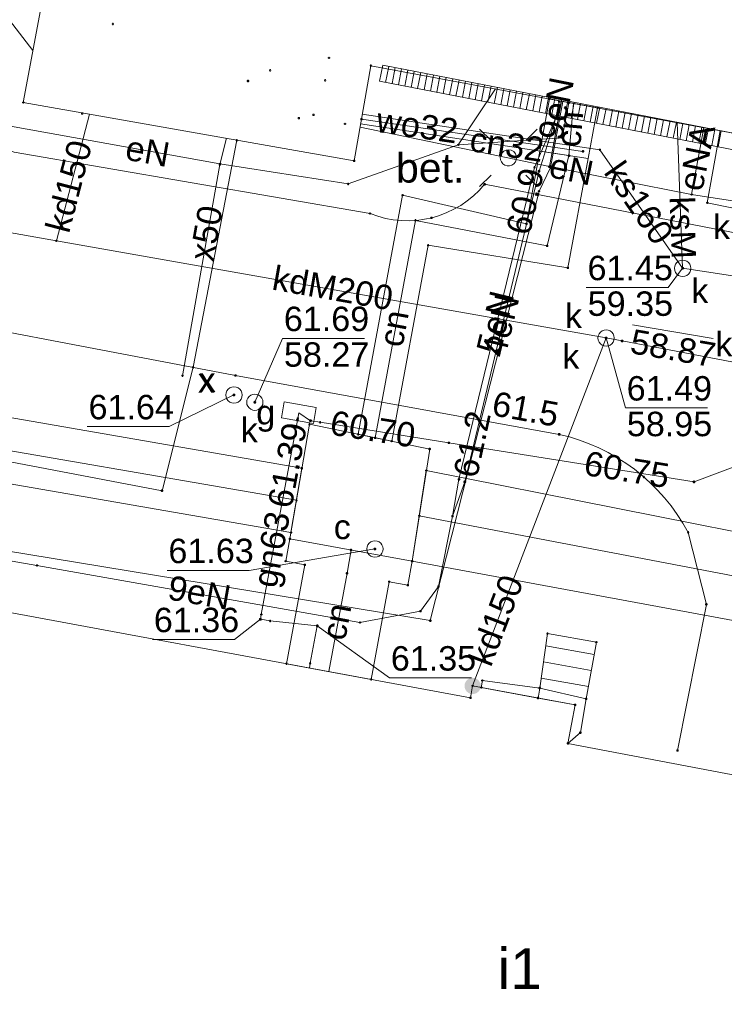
# Paper-space layout 'A-01 PLAN SYTUACYJNY' of a CAD drawing. Header units: millimetres. Extents: x 0 to 900, y 0 to 750.
# Tile 55 of 105: x 502 to 545, y 441 to 502. Entities that reach past the tile are written whole.
import ezdxf
from ezdxf.xclip import XClip

# ---------------------------------------------------------------- set-up
doc = ezdxf.new("R2010")
doc.units = ezdxf.units.MM
doc.header["$MEASUREMENT"] = 0
doc.header["$XCLIPFRAME"] = 0
doc.layers.add('A_mapa_Nr_pióra__2', color=8, linetype='Continuous', lineweight=13)
doc.layers.add('A_podrys', color=7, linetype='Continuous')
doc.styles.add('STYL_AUTOMATYCZNY_1', font='arial.ttf')

# ---------------------------------------------------------------- blocks, each defined once
blk = doc.blocks.new('Rysunek_3_3', base_point=(-1239.757, 488.381))
at = {"layer": 'A_mapa_Nr_pióra__2', "linetype": 'Continuous', "lineweight": 13}
for points in [[(533.467, 492.335), (533.47, 492.312), (533.479, 492.29), (533.494, 492.272), (533.512, 492.258), (533.534, 492.249), (533.557, 492.245), (533.58, 492.249), (533.602, 492.258), (533.621, 492.272), (533.635, 492.29), (533.644, 492.312), (533.647, 492.335), (533.644, 492.359), (533.635, 492.38), (533.621, 492.399), (533.602, 492.413), (533.58, 492.422), (533.557, 492.425), (533.534, 492.422), (533.512, 492.413), (533.494, 492.399), (533.479, 492.38), (533.47, 492.359)], [(542.287, 486.375), (542.29, 486.352), (542.299, 486.33), (542.314, 486.312), (542.332, 486.298), (542.354, 486.289), (542.377, 486.285), (542.4, 486.289), (542.422, 486.298), (542.441, 486.312), (542.455, 486.33), (542.464, 486.352), (542.467, 486.375), (542.464, 486.399), (542.455, 486.42), (542.441, 486.439), (542.422, 486.453), (542.4, 486.462), (542.377, 486.465), (542.354, 486.462), (542.332, 486.453), (542.314, 486.439), (542.299, 486.42), (542.29, 486.399)], [(537.587, 482.095), (537.59, 482.072), (537.599, 482.05), (537.614, 482.032), (537.632, 482.018), (537.654, 482.009), (537.677, 482.005), (537.7, 482.009), (537.722, 482.018), (537.741, 482.032), (537.755, 482.05), (537.764, 482.072), (537.767, 482.095), (537.764, 482.119), (537.755, 482.14), (537.741, 482.159), (537.722, 482.173), (537.7, 482.182), (537.677, 482.185), (537.654, 482.182), (537.632, 482.173), (537.614, 482.159), (537.599, 482.14), (537.59, 482.119)], [(538.57, 481.91), (538.573, 481.887), (538.582, 481.865), (538.597, 481.847), (538.615, 481.832), (538.637, 481.823), (538.66, 481.82), (538.683, 481.823), (538.705, 481.832), (538.724, 481.847), (538.738, 481.865), (538.747, 481.887), (538.75, 481.91), (538.747, 481.934), (538.738, 481.955), (538.724, 481.974), (538.705, 481.988), (538.683, 481.997), (538.66, 482), (538.637, 481.997), (538.615, 481.988), (538.597, 481.974), (538.582, 481.955), (538.573, 481.934)], [(514.727, 478.595), (514.73, 478.572), (514.739, 478.55), (514.754, 478.532), (514.772, 478.518), (514.794, 478.509), (514.817, 478.505), (514.84, 478.509), (514.862, 478.518), (514.881, 478.532), (514.895, 478.55), (514.904, 478.572), (514.907, 478.595), (514.904, 478.619), (514.895, 478.64), (514.881, 478.659), (514.862, 478.673), (514.84, 478.682), (514.817, 478.685), (514.794, 478.682), (514.772, 478.673), (514.754, 478.659), (514.739, 478.64), (514.73, 478.619)], [(516.009, 478.149), (516.012, 478.126), (516.021, 478.104), (516.036, 478.085), (516.054, 478.071), (516.076, 478.062), (516.099, 478.059), (516.123, 478.062), (516.144, 478.071), (516.163, 478.085), (516.177, 478.104), (516.186, 478.126), (516.189, 478.149), (516.186, 478.172), (516.177, 478.194), (516.163, 478.212), (516.144, 478.227), (516.123, 478.236), (516.099, 478.239), (516.076, 478.236), (516.054, 478.227), (516.036, 478.212), (516.021, 478.194), (516.012, 478.172)], [(518.627, 477.055), (518.63, 477.032), (518.639, 477.01), (518.654, 476.992), (518.672, 476.978), (518.694, 476.969), (518.717, 476.965), (518.74, 476.969), (518.762, 476.978), (518.781, 476.992), (518.795, 477.01), (518.804, 477.032), (518.807, 477.055), (518.804, 477.079), (518.795, 477.1), (518.781, 477.119), (518.762, 477.133), (518.74, 477.142), (518.717, 477.145), (518.694, 477.142), (518.672, 477.133), (518.654, 477.119), (518.639, 477.1), (518.63, 477.079)], [(519.427, 477.015), (519.43, 476.992), (519.439, 476.97), (519.454, 476.952), (519.472, 476.938), (519.494, 476.929), (519.517, 476.925), (519.54, 476.929), (519.562, 476.938), (519.581, 476.952), (519.595, 476.97), (519.604, 476.992), (519.607, 477.015), (519.604, 477.039), (519.595, 477.06), (519.581, 477.079), (519.562, 477.093), (519.54, 477.102), (519.517, 477.105), (519.494, 477.102), (519.472, 477.093), (519.454, 477.079), (519.439, 477.06), (519.43, 477.039)], [(534.707, 476.175), (534.71, 476.152), (534.719, 476.13), (534.734, 476.112), (534.752, 476.098), (534.774, 476.089), (534.797, 476.085), (534.82, 476.089), (534.842, 476.098), (534.861, 476.112), (534.875, 476.13), (534.884, 476.152), (534.887, 476.175), (534.884, 476.199), (534.875, 476.22), (534.861, 476.239), (534.842, 476.253), (534.82, 476.262), (534.797, 476.265), (534.774, 476.262), (534.752, 476.253), (534.734, 476.239), (534.719, 476.22), (534.71, 476.199)], [(528.907, 473.255), (528.91, 473.232), (528.919, 473.21), (528.934, 473.192), (528.952, 473.178), (528.974, 473.169), (528.997, 473.165), (529.02, 473.169), (529.042, 473.178), (529.061, 473.192), (529.075, 473.21), (529.084, 473.232), (529.087, 473.255), (529.084, 473.279), (529.075, 473.3), (529.061, 473.319), (529.042, 473.333), (529.02, 473.342), (528.997, 473.345), (528.974, 473.342), (528.952, 473.333), (528.934, 473.319), (528.919, 473.3), (528.91, 473.279)], [(542.987, 473.255), (542.99, 473.232), (542.999, 473.21), (543.014, 473.192), (543.032, 473.178), (543.054, 473.169), (543.077, 473.165), (543.1, 473.169), (543.122, 473.178), (543.141, 473.192), (543.155, 473.21), (543.164, 473.232), (543.167, 473.255), (543.164, 473.279), (543.155, 473.3), (543.141, 473.319), (543.122, 473.333), (543.1, 473.342), (543.077, 473.345), (543.054, 473.342), (543.032, 473.333), (543.014, 473.319), (542.999, 473.3), (542.99, 473.279)], [(523.387, 469.135), (523.39, 469.112), (523.399, 469.09), (523.414, 469.072), (523.432, 469.058), (523.454, 469.049), (523.477, 469.045), (523.5, 469.049), (523.522, 469.058), (523.541, 469.072), (523.555, 469.09), (523.564, 469.112), (523.567, 469.135), (523.564, 469.159), (523.555, 469.18), (523.541, 469.199), (523.522, 469.213), (523.5, 469.222), (523.477, 469.225), (523.454, 469.222), (523.432, 469.213), (523.414, 469.199), (523.399, 469.18), (523.39, 469.159)], [(516.347, 464.815), (516.35, 464.792), (516.359, 464.77), (516.374, 464.752), (516.392, 464.738), (516.414, 464.729), (516.437, 464.725), (516.46, 464.729), (516.482, 464.738), (516.501, 464.752), (516.515, 464.77), (516.524, 464.792), (516.527, 464.815), (516.524, 464.839), (516.515, 464.86), (516.501, 464.879), (516.482, 464.893), (516.46, 464.902), (516.437, 464.905), (516.414, 464.902), (516.392, 464.893), (516.374, 464.879), (516.359, 464.86), (516.35, 464.839)], [(519.847, 464.415), (519.85, 464.392), (519.859, 464.37), (519.874, 464.352), (519.892, 464.338), (519.914, 464.329), (519.937, 464.325), (519.96, 464.329), (519.982, 464.338), (520.001, 464.352), (520.015, 464.37), (520.024, 464.392), (520.027, 464.415), (520.024, 464.439), (520.015, 464.46), (520.001, 464.479), (519.982, 464.493), (519.96, 464.502), (519.937, 464.505), (519.914, 464.502), (519.892, 464.493), (519.874, 464.479), (519.859, 464.46), (519.85, 464.439)], [(528.979, 460.725), (528.996, 460.595), (529.046, 460.475), (529.125, 460.371), (529.229, 460.292), (529.349, 460.242), (529.479, 460.225), (529.608, 460.242), (529.729, 460.292), (529.832, 460.371), (529.912, 460.475), (529.962, 460.595), (529.979, 460.725), (529.962, 460.854), (529.912, 460.975), (529.832, 461.078), (529.729, 461.158), (529.608, 461.208), (529.479, 461.225), (529.349, 461.208), (529.229, 461.158), (529.125, 461.078), (529.046, 460.975), (528.996, 460.854)]]:
    blk.add_hatch(color=8, dxfattribs=at).paths.add_polyline_path(points)
at = {"layer": 'A_mapa_Nr_pióra__2', "color": 8, "linetype": 'Continuous', "lineweight": 13, "ltscale": 0.2, "flags": 128}
for points in [[(530.097, 514.015), (532.257, 530.055), (533.057, 536.015, 0.212893), (532.037, 542.515, 0.135669), (516.537, 546.495, 0.097614), (510.897, 545.855, 0.093983), (506.817, 543.815, 0.235117), (502.917, 537.195), (500.637, 521.415), (496.717, 500.555, 0.152127), (496.777, 497.535, 0.248916), (501.317, 493.515), (523.177, 489.735, 0.327079), (530.217, 491.535), (578.497, 482.175, 0.167419), (581.057, 482.535, 0.258814), (583.217, 485.755), (585.037, 495.875), (662.737, 482.615), (660.737, 472.275)], [(490.177, 484.495), (514.917, 479.795), (534.797, 476.175, -0.218027), (542.717, 470.155), (543.837, 465.735), (542.057, 456.755)]]:
    blk.add_lwpolyline(points, format="xyb", dxfattribs=at)
for points in [[(486.837, 522.695), (486.278, 519.747), (500.426, 517.065), (500.397, 502.419), (502.471, 499.759)], [(500.977, 500.415), (500.037, 495.295), (513.957, 492.795), (521.837, 491.555), (528.597, 493.955), (530.889, 497.394)], [(523.762, 497.865), (523.952, 498.846)], [(572.212, 489.486), (523.952, 498.846)], [(524.135, 497.792), (524.325, 498.774)], [(524.135, 497.792), (524.325, 498.774)], [(524.527, 497.716), (524.718, 498.698)], [(524.527, 497.716), (524.718, 498.698)], [(524.92, 497.64), (525.11, 498.622)], [(524.92, 497.64), (525.11, 498.622)], [(525.313, 497.564), (525.503, 498.546)], [(525.313, 497.564), (525.503, 498.546)], [(525.705, 497.488), (525.896, 498.469)], [(525.705, 497.488), (525.896, 498.469)], [(526.098, 497.412), (526.289, 498.393)], [(526.098, 497.412), (526.289, 498.393)], [(526.491, 497.335), (526.681, 498.317)], [(526.491, 497.335), (526.681, 498.317)], [(572.022, 488.505), (523.762, 497.865)], [(526.883, 497.259), (527.074, 498.241)], [(526.883, 497.259), (527.074, 498.241)], [(527.276, 497.183), (527.467, 498.165)], [(527.276, 497.183), (527.467, 498.165)], [(527.669, 497.107), (527.859, 498.089)], [(527.669, 497.107), (527.859, 498.089)], [(528.062, 497.031), (528.252, 498.012)], [(528.062, 497.031), (528.252, 498.012)], [(528.454, 496.955), (528.645, 497.936)], [(528.454, 496.955), (528.645, 497.936)], [(528.847, 496.878), (529.037, 497.86)], [(528.847, 496.878), (529.037, 497.86)], [(529.24, 496.802), (529.43, 497.784)], [(529.24, 496.802), (529.43, 497.784)], [(529.632, 496.726), (529.823, 497.708)], [(529.632, 496.726), (529.823, 497.708)], [(530.025, 496.65), (530.215, 497.632)], [(530.025, 496.65), (530.215, 497.632)], [(530.418, 496.574), (530.608, 497.555)], [(530.418, 496.574), (530.608, 497.555)], [(530.81, 496.498), (531.001, 497.479)], [(530.81, 496.498), (531.001, 497.479)], [(531.203, 496.421), (531.393, 497.403)], [(531.203, 496.421), (531.393, 497.403)], [(531.596, 496.345), (531.786, 497.327)], [(531.596, 496.345), (531.786, 497.327)], [(531.988, 496.269), (532.179, 497.251)], [(531.988, 496.269), (532.179, 497.251)], [(532.381, 496.193), (532.571, 497.175)], [(532.381, 496.193), (532.571, 497.175)], [(532.774, 496.117), (532.964, 497.099)], [(532.774, 496.117), (532.964, 497.099)], [(535.013, 496.627), (534.257, 492.555), (533.557, 491.115), (526.877, 464.735), (491.357, 470.575), (490.777, 467.235), (488.837, 462.675), (467.257, 448.235), (458.337, 445.575), (449.437, 436.455), (434.517, 369.515), (352.337, 384.355), (343.957, 404.295), (337.957, 418.795), (335.057, 431.195), (336.257, 439.715), (341.909, 465.907)], [(528.597, 493.955), (534.977, 494.395), (535.397, 496.535)], [(533.166, 496.041), (533.357, 497.022)], [(533.166, 496.041), (533.357, 497.022)], [(533.559, 495.964), (533.749, 496.946)], [(533.559, 495.964), (533.749, 496.946)], [(533.952, 495.888), (534.142, 496.87)], [(533.952, 495.888), (534.142, 496.87)], [(534.931, 496.643), (534.191, 492.618)], [(534.344, 495.812), (534.535, 496.794)], [(534.344, 495.812), (534.535, 496.794)], [(534.597, 495.615), (534.797, 496.615)], [(534.737, 495.736), (534.928, 496.718)], [(534.737, 495.736), (534.928, 496.718)], [(535.13, 495.66), (535.32, 496.642)], [(535.13, 495.66), (535.32, 496.642)], [(535.682, 496.504), (535.397, 493.295)], [(535.523, 495.584), (535.713, 496.565)], [(535.523, 495.584), (535.713, 496.565)], [(535.915, 495.508), (536.106, 496.489)], [(535.915, 495.508), (536.106, 496.489)], [(536.308, 495.431), (536.498, 496.413)], [(536.308, 495.431), (536.498, 496.413)], [(536.701, 495.355), (536.891, 496.337)], [(536.701, 495.355), (536.891, 496.337)], [(537.093, 495.279), (537.284, 496.261)], [(537.093, 495.279), (537.284, 496.261)], [(537.486, 495.203), (537.676, 496.185)], [(537.486, 495.203), (537.676, 496.185)], [(537.879, 495.127), (538.069, 496.108)], [(537.879, 495.127), (538.069, 496.108)], [(538.271, 495.051), (538.462, 496.032)], [(538.271, 495.051), (538.462, 496.032)], [(538.664, 494.974), (538.854, 495.956)], [(538.664, 494.974), (538.854, 495.956)], [(539.057, 494.898), (539.247, 495.88)], [(539.057, 494.898), (539.247, 495.88)], [(503.906, 488.063), (505.934, 495.841)], [(522.657, 495.535), (536.257, 493.555)], [(522.7, 495.835), (537.297, 493.655), (542.377, 486.375)], [(528.237, 471.155), (528.637, 473.415), (533.277, 492.575), (534.597, 495.615)], [(534.597, 495.615), (533.557, 492.335), (528.997, 473.255), (528.237, 471.155)], [(539.449, 494.822), (539.64, 495.804)], [(539.449, 494.822), (539.64, 495.804)], [(539.842, 494.746), (540.032, 495.728)], [(539.842, 494.746), (540.032, 495.728)], [(540.235, 494.67), (540.425, 495.651)], [(540.235, 494.67), (540.425, 495.651)], [(540.627, 494.594), (540.818, 495.575)], [(540.627, 494.594), (540.818, 495.575)], [(541.02, 494.517), (541.21, 495.499)], [(541.02, 494.517), (541.21, 495.499)], [(541.413, 494.441), (541.603, 495.423)], [(541.413, 494.441), (541.603, 495.423)], [(541.805, 494.365), (541.996, 495.347)], [(541.805, 494.365), (541.996, 495.347)], [(542.046, 495.322), (542.377, 486.375)], [(542.198, 494.289), (542.389, 495.271)], [(542.198, 494.289), (542.389, 495.271)], [(522.562, 495.048), (534.191, 492.618)], [(522.598, 495.255), (535.397, 493.295)], [(522.598, 495.255), (535.397, 493.295)], [(529.909, 494.923), (530.617, 494.216)], [(533.445, 494.923), (532.738, 494.216)], [(542.591, 494.213), (542.781, 495.194)], [(542.591, 494.213), (542.781, 495.194)], [(543.69, 495.017), (542.93, 490.902)], [(542.983, 494.137), (543.174, 495.118)], [(542.983, 494.137), (543.174, 495.118)], [(543.376, 494.06), (543.567, 495.042)], [(543.376, 494.06), (543.567, 495.042)], [(543.769, 493.984), (543.959, 494.966)], [(543.769, 493.984), (543.959, 494.966)], [(544.691, 494.831), (543.895, 490.389), (549.04, 489.35)], [(544.162, 493.908), (544.352, 494.89)], [(544.162, 493.908), (544.352, 494.89)], [(544.554, 493.832), (544.745, 494.814)], [(544.554, 493.832), (544.745, 494.814)], [(480.357, 429.975), (484.857, 453.515), (489.137, 476.755), (510.397, 472.715), (512.317, 480.295), (514.997, 494.235)], [(514.357, 494.357), (513.948, 492.747), (511.657, 479.775)], [(514.357, 494.357), (513.948, 492.747), (511.657, 479.775)], [(514.997, 494.235), (512.317, 480.295)], [(535.397, 493.295), (534.057, 487.754), (525.964, 489.319), (523.488, 475.964)], [(528.637, 473.415), (533.277, 492.575)], [(533.557, 492.335), (528.997, 473.255)], [(534.191, 492.618), (542.93, 490.902), (575.464, 485.887), (578.234, 485.474), (580.779, 487.137)], [(529.909, 491.388), (530.617, 492.095)], [(533.445, 491.388), (532.738, 492.095)], [(487.955, 490.882), (503.906, 488.063)], [(503.906, 488.063), (537.677, 482.095)], [(542.377, 486.375), (541.498, 485.195), (536.458, 485.195)], [(542.377, 486.375), (593.53, 478.552)], [(429.272, 466.776), (451.838, 462.347), (455.988, 483.33), (489.655, 477.212), (495.146, 476.197), (518.655, 472.124)], [(539.293, 482.905), (544.261, 482.055)], [(516.099, 478.149), (517.802, 482.069), (522.842, 482.069)], [(529.479, 460.725), (537.677, 482.095)], [(537.677, 482.095), (538.657, 481.915), (545.937, 480.535), (546.917, 480.355)], [(537.677, 482.095), (538.864, 477.804), (543.904, 477.804)], [(514.817, 478.595), (510.846, 476.652), (505.806, 476.652)], [(519.459, 461.829), (519.497, 462.115), (519.937, 464.415), (517.037, 464.715), (516.437, 464.815), (516.497, 465.115), (518.717, 477.055), (518.737, 477.155), (518.8, 477.503)], [(518.8, 477.503), (519.517, 477.015), (520.117, 476.915), (528.017, 475.655), (543.077, 473.255), (547.977, 475.095), (558.097, 473.135), (562.777, 469.615), (590.897, 464.735), (593.897, 464.075), (599.757, 462.975), (635.277, 456.895), (638.697, 456.575), (638.557, 455.775), (636.597, 444.755), (636.317, 443.195), (637.137, 442.895)], [(516.497, 465.115), (518.717, 477.055)], [(520.117, 476.915), (528.017, 475.655)], [(489.417, 463.175), (490.657, 464.895), (491.417, 469.215), (492.777, 469.855), (502.717, 468.115), (522.557, 464.615), (526.277, 465.315), (527.377, 466.835), (528.237, 471.155)], [(603.242, 456.405), (554.698, 465.721), (526.2, 471.169)], [(523.477, 469.135), (515.752, 467.818), (510.712, 467.818)], [(522.009, 469.074), (521.764, 467.644), (520.645, 461.609)], [(516.437, 464.815), (514.856, 463.578), (509.816, 463.578)], [(519.937, 464.415), (524.373, 461.219), (529.413, 461.219)], [(536.943, 462.66), (533.97, 463.19)], [(536.767, 461.675), (533.828, 462.199)], [(536.592, 460.691), (533.685, 461.209)]]:
    blk.add_lwpolyline(points, dxfattribs=at)
for points in [[(523.225, 498.817), (547.577, 494.295), (547.537, 494.035), (566.897, 490.575), (566.957, 490.895), (573.857, 489.615), (576.837, 505.515), (509.777, 517.635), (507.161, 503.495), (503.297, 504.215), (501.877, 496.555), (522.197, 492.975)], [(507.332, 501.36), (507.332, 501.391), (507.361, 501.42), (507.393, 501.42), (507.422, 501.391), (507.422, 501.36), (507.393, 501.33), (507.361, 501.33)], [(520.612, 499.28), (520.612, 499.311), (520.641, 499.34), (520.673, 499.34), (520.702, 499.311), (520.702, 499.28), (520.673, 499.25), (520.641, 499.25)], [(516.992, 498.52), (516.992, 498.551), (517.021, 498.58), (517.053, 498.58), (517.082, 498.551), (517.082, 498.52), (517.053, 498.49), (517.021, 498.49)], [(523.18, 498.801), (523.18, 498.833), (523.209, 498.862), (523.241, 498.862), (523.27, 498.833), (523.27, 498.801), (523.241, 498.772), (523.209, 498.772)], [(515.632, 497.86), (515.632, 497.891), (515.661, 497.92), (515.693, 497.92), (515.722, 497.891), (515.722, 497.86), (515.693, 497.83), (515.661, 497.83)], [(520.372, 497.9), (520.372, 497.931), (520.401, 497.96), (520.433, 497.96), (520.462, 497.931), (520.462, 497.9), (520.433, 497.87), (520.401, 497.87)], [(501.832, 496.54), (501.832, 496.571), (501.861, 496.6), (501.893, 496.6), (501.922, 496.571), (501.922, 496.54), (501.893, 496.51), (501.861, 496.51)], [(537.156, 496.23), (536.577, 493.111), (533.611, 493.569), (534.207, 496.778)], [(534.162, 496.762), (534.162, 496.794), (534.191, 496.823), (534.223, 496.823), (534.252, 496.794), (534.252, 496.762), (534.223, 496.733), (534.191, 496.733)], [(534.752, 496.6), (534.752, 496.631), (534.781, 496.66), (534.813, 496.66), (534.842, 496.631), (534.842, 496.6), (534.813, 496.57), (534.781, 496.57)], [(535.352, 496.52), (535.352, 496.551), (535.381, 496.58), (535.413, 496.58), (535.442, 496.551), (535.442, 496.52), (535.413, 496.49), (535.381, 496.49)], [(505.447, 495.869), (505.447, 495.901), (505.476, 495.93), (505.508, 495.93), (505.537, 495.901), (505.537, 495.869), (505.508, 495.84), (505.476, 495.84)], [(537.111, 496.214), (537.111, 496.246), (537.14, 496.275), (537.172, 496.275), (537.201, 496.246), (537.201, 496.214), (537.172, 496.185), (537.14, 496.185)], [(518.752, 495.58), (518.752, 495.611), (518.781, 495.64), (518.813, 495.64), (518.842, 495.611), (518.842, 495.58), (518.813, 495.55), (518.781, 495.55)], [(519.662, 495.786), (519.662, 495.817), (519.691, 495.847), (519.723, 495.847), (519.752, 495.817), (519.752, 495.786), (519.723, 495.757), (519.691, 495.757)], [(521.592, 495.226), (521.592, 495.258), (521.621, 495.287), (521.653, 495.287), (521.682, 495.258), (521.682, 495.226), (521.653, 495.197), (521.621, 495.197)], [(522.612, 495.52), (522.612, 495.551), (522.641, 495.58), (522.673, 495.58), (522.702, 495.551), (522.702, 495.52), (522.673, 495.49), (522.641, 495.49)], [(534.552, 495.6), (534.552, 495.631), (534.581, 495.66), (534.613, 495.66), (534.642, 495.631), (534.642, 495.6), (534.613, 495.57), (534.581, 495.57)], [(514.952, 494.22), (514.952, 494.251), (514.981, 494.28), (515.013, 494.28), (515.042, 494.251), (515.042, 494.22), (515.013, 494.19), (514.981, 494.19)], [(534.932, 494.38), (534.932, 494.411), (534.961, 494.44), (534.993, 494.44), (535.022, 494.411), (535.022, 494.38), (534.993, 494.35), (534.961, 494.35)], [(536.577, 493.111), (535.331, 486.398), (526.741, 487.789), (524.507, 475.755), (522.45, 476.178), (525.177, 490.867), (532.783, 489.109), (533.611, 493.569)], [(528.552, 493.94), (528.552, 493.971), (528.581, 494), (528.613, 494), (528.642, 493.971), (528.642, 493.94), (528.613, 493.91), (528.581, 493.91)], [(531.677, 493.655), (531.848, 493.625), (531.999, 493.538), (532.11, 493.405), (532.16, 493.285), (532.177, 493.155), (532.16, 493.026), (532.11, 492.905), (532.017, 492.789), (531.894, 492.705), (531.752, 492.661), (531.603, 492.661), (531.46, 492.705), (531.337, 492.789), (531.244, 492.905), (531.19, 493.044), (531.179, 493.193), (531.212, 493.338), (531.286, 493.467), (531.396, 493.569), (531.53, 493.633)], [(536.212, 493.54), (536.212, 493.571), (536.241, 493.6), (536.273, 493.6), (536.302, 493.571), (536.302, 493.54), (536.273, 493.51), (536.241, 493.51)], [(537.252, 493.64), (537.252, 493.671), (537.281, 493.7), (537.313, 493.7), (537.342, 493.671), (537.342, 493.64), (537.313, 493.61), (537.281, 493.61)], [(522.152, 492.96), (522.152, 492.991), (522.181, 493.02), (522.213, 493.02), (522.242, 492.991), (522.242, 492.96), (522.213, 492.93), (522.181, 492.93)], [(535.352, 493.28), (535.352, 493.311), (535.381, 493.34), (535.413, 493.34), (535.442, 493.311), (535.442, 493.28), (535.413, 493.25), (535.381, 493.25)], [(513.903, 492.731), (513.903, 492.763), (513.933, 492.792), (513.964, 492.792), (513.993, 492.763), (513.993, 492.731), (513.964, 492.702), (513.933, 492.702)], [(513.912, 492.78), (513.912, 492.811), (513.941, 492.84), (513.973, 492.84), (514.002, 492.811), (514.002, 492.78), (513.973, 492.75), (513.941, 492.75)], [(533.232, 492.56), (533.232, 492.591), (533.261, 492.62), (533.293, 492.62), (533.322, 492.591), (533.322, 492.56), (533.293, 492.53), (533.261, 492.53)], [(533.512, 492.32), (533.512, 492.351), (533.541, 492.38), (533.573, 492.38), (533.602, 492.351), (533.602, 492.32), (533.573, 492.29), (533.541, 492.29)], [(534.146, 492.602), (534.146, 492.634), (534.176, 492.663), (534.207, 492.663), (534.236, 492.634), (534.236, 492.602), (534.207, 492.573), (534.176, 492.573)], [(534.212, 492.54), (534.212, 492.571), (534.241, 492.6), (534.273, 492.6), (534.302, 492.571), (534.302, 492.54), (534.273, 492.51), (534.241, 492.51)], [(521.792, 491.54), (521.792, 491.571), (521.821, 491.6), (521.853, 491.6), (521.882, 491.571), (521.882, 491.54), (521.853, 491.51), (521.821, 491.51)], [(530.172, 491.52), (530.172, 491.551), (530.201, 491.58), (530.233, 491.58), (530.262, 491.551), (530.262, 491.52), (530.233, 491.49), (530.201, 491.49)], [(533.512, 491.1), (533.512, 491.131), (533.541, 491.16), (533.573, 491.16), (533.602, 491.131), (533.602, 491.1), (533.573, 491.07), (533.541, 491.07)], [(525.132, 490.851), (525.132, 490.883), (525.161, 490.912), (525.193, 490.912), (525.222, 490.883), (525.222, 490.851), (525.193, 490.822), (525.161, 490.822)], [(542.885, 490.886), (542.885, 490.918), (542.914, 490.947), (542.946, 490.947), (542.975, 490.918), (542.975, 490.886), (542.946, 490.857), (542.914, 490.857)], [(543.85, 490.373), (543.85, 490.404), (543.879, 490.434), (543.911, 490.434), (543.94, 490.404), (543.94, 490.373), (543.911, 490.344), (543.879, 490.344)], [(523.132, 489.72), (523.132, 489.751), (523.161, 489.78), (523.193, 489.78), (523.222, 489.751), (523.222, 489.72), (523.193, 489.69), (523.161, 489.69)], [(525.919, 489.303), (525.919, 489.335), (525.948, 489.364), (525.98, 489.364), (526.009, 489.335), (526.009, 489.303), (525.98, 489.274), (525.948, 489.274)], [(526.912, 489.46), (526.912, 489.491), (526.941, 489.52), (526.973, 489.52), (527.002, 489.491), (527.002, 489.46), (526.973, 489.43), (526.941, 489.43)], [(532.738, 489.093), (532.738, 489.125), (532.767, 489.154), (532.799, 489.154), (532.828, 489.125), (532.828, 489.093), (532.799, 489.064), (532.767, 489.064)], [(503.861, 488.047), (503.861, 488.079), (503.89, 488.108), (503.921, 488.108), (503.951, 488.079), (503.951, 488.047), (503.921, 488.018), (503.89, 488.018)], [(526.696, 487.774), (526.696, 487.805), (526.726, 487.834), (526.757, 487.834), (526.786, 487.805), (526.786, 487.774), (526.757, 487.744), (526.726, 487.744)], [(534.012, 487.738), (534.012, 487.769), (534.041, 487.799), (534.073, 487.799), (534.102, 487.769), (534.102, 487.738), (534.073, 487.709), (534.041, 487.709)], [(542.377, 486.875), (542.507, 486.858), (542.627, 486.808), (542.731, 486.729), (542.81, 486.625), (542.86, 486.505), (542.877, 486.375), (542.86, 486.246), (542.81, 486.125), (542.731, 486.022), (542.627, 485.942), (542.507, 485.893), (542.377, 485.875), (542.248, 485.893), (542.127, 485.942), (542.024, 486.022), (541.944, 486.125), (541.894, 486.246), (541.877, 486.375), (541.894, 486.505), (541.944, 486.625), (542.024, 486.729), (542.127, 486.808), (542.248, 486.858)], [(542.377, 486.875), (542.507, 486.858), (542.627, 486.808), (542.731, 486.729), (542.81, 486.625), (542.86, 486.505), (542.877, 486.375), (542.86, 486.246), (542.81, 486.125), (542.731, 486.022), (542.627, 485.942), (542.507, 485.893), (542.377, 485.875), (542.248, 485.893), (542.127, 485.942), (542.024, 486.022), (541.944, 486.125), (541.894, 486.246), (541.877, 486.375), (541.894, 486.505), (541.944, 486.625), (542.024, 486.729), (542.127, 486.808), (542.248, 486.858)], [(535.286, 486.382), (535.286, 486.414), (535.315, 486.443), (535.347, 486.443), (535.376, 486.414), (535.376, 486.382), (535.347, 486.353), (535.315, 486.353)], [(429.652, 468.76), (450.377, 464.588), (453.526, 481.691), (454.415, 485.697), (490.002, 479.181), (490.577, 482.288), (496.083, 481.271), (495.509, 478.164), (518.991, 474.095), (518.318, 470.154), (494.782, 474.231), (494.208, 471.124), (488.76, 472.131), (489.308, 475.243), (457.561, 480.963), (453.289, 460.123), (428.892, 464.792)], [(537.677, 482.595), (537.807, 482.578), (537.927, 482.528), (538.031, 482.449), (538.11, 482.345), (538.16, 482.225), (538.177, 482.095), (538.16, 481.966), (538.11, 481.845), (538.031, 481.742), (537.927, 481.662), (537.807, 481.613), (537.677, 481.595), (537.548, 481.613), (537.427, 481.662), (537.324, 481.742), (537.244, 481.845), (537.194, 481.966), (537.177, 482.095), (537.194, 482.225), (537.244, 482.345), (537.324, 482.449), (537.427, 482.528), (537.548, 482.578)], [(537.677, 482.595), (537.807, 482.578), (537.927, 482.528), (538.031, 482.449), (538.11, 482.345), (538.16, 482.225), (538.177, 482.095), (538.16, 481.966), (538.11, 481.845), (538.031, 481.742), (537.927, 481.662), (537.807, 481.613), (537.677, 481.595), (537.548, 481.613), (537.427, 481.662), (537.324, 481.742), (537.244, 481.845), (537.194, 481.966), (537.177, 482.095), (537.194, 482.225), (537.244, 482.345), (537.324, 482.449), (537.427, 482.528), (537.548, 482.578)], [(538.612, 481.9), (538.612, 481.931), (538.641, 481.96), (538.673, 481.96), (538.702, 481.931), (538.702, 481.9), (538.673, 481.87), (538.641, 481.87)], [(512.272, 480.28), (512.272, 480.311), (512.301, 480.34), (512.333, 480.34), (512.362, 480.311), (512.362, 480.28), (512.333, 480.25), (512.301, 480.25)], [(511.612, 479.76), (511.612, 479.791), (511.641, 479.82), (511.673, 479.82), (511.702, 479.791), (511.702, 479.76), (511.673, 479.73), (511.641, 479.73)], [(514.872, 479.78), (514.872, 479.811), (514.901, 479.84), (514.933, 479.84), (514.962, 479.811), (514.962, 479.78), (514.933, 479.75), (514.901, 479.75)], [(514.817, 479.095), (514.947, 479.078), (515.067, 479.028), (515.171, 478.949), (515.25, 478.845), (515.3, 478.725), (515.317, 478.595), (515.3, 478.466), (515.25, 478.345), (515.171, 478.242), (515.067, 478.162), (514.947, 478.113), (514.817, 478.095), (514.688, 478.113), (514.567, 478.162), (514.464, 478.242), (514.384, 478.345), (514.334, 478.466), (514.317, 478.595), (514.334, 478.725), (514.384, 478.845), (514.464, 478.949), (514.567, 479.028), (514.688, 479.078)], [(514.817, 479.095), (514.947, 479.078), (515.067, 479.028), (515.171, 478.949), (515.25, 478.845), (515.3, 478.725), (515.317, 478.595), (515.3, 478.466), (515.25, 478.345), (515.171, 478.242), (515.067, 478.162), (514.947, 478.113), (514.817, 478.095), (514.688, 478.113), (514.567, 478.162), (514.464, 478.242), (514.384, 478.345), (514.334, 478.466), (514.317, 478.595), (514.334, 478.725), (514.384, 478.845), (514.464, 478.949), (514.567, 479.028), (514.688, 479.078)], [(516.099, 478.649), (516.229, 478.632), (516.349, 478.582), (516.453, 478.502), (516.532, 478.399), (516.582, 478.278), (516.599, 478.149), (516.582, 478.019), (516.532, 477.899), (516.453, 477.795), (516.349, 477.716), (516.229, 477.666), (516.099, 477.649), (515.97, 477.666), (515.849, 477.716), (515.746, 477.795), (515.666, 477.899), (515.616, 478.019), (515.599, 478.149), (515.616, 478.278), (515.666, 478.399), (515.746, 478.502), (515.849, 478.582), (515.97, 478.632)], [(517.728, 477.186), (517.903, 478.171), (519.872, 477.82), (519.697, 476.835)], [(518.692, 477.14), (518.692, 477.171), (518.721, 477.2), (518.753, 477.2), (518.782, 477.171), (518.782, 477.14), (518.753, 477.11), (518.721, 477.11)], [(519.452, 476.794), (526.839, 475.276), (525.767, 468.387), (518.251, 469.76)], [(518.672, 477.04), (518.672, 477.071), (518.701, 477.1), (518.733, 477.1), (518.762, 477.071), (518.762, 477.04), (518.733, 477.01), (518.701, 477.01)], [(519.407, 476.778), (519.407, 476.809), (519.436, 476.839), (519.468, 476.839), (519.497, 476.809), (519.497, 476.778), (519.468, 476.749), (519.436, 476.749)], [(519.472, 477), (519.472, 477.031), (519.501, 477.06), (519.533, 477.06), (519.562, 477.031), (519.562, 477), (519.533, 476.97), (519.501, 476.97)], [(520.072, 476.9), (520.072, 476.931), (520.101, 476.96), (520.133, 476.96), (520.162, 476.931), (520.162, 476.9), (520.133, 476.87), (520.101, 476.87)], [(522.405, 476.162), (522.405, 476.194), (522.434, 476.223), (522.466, 476.223), (522.495, 476.194), (522.495, 476.162), (522.466, 476.133), (522.434, 476.133)], [(523.443, 475.949), (523.443, 475.98), (523.472, 476.009), (523.504, 476.009), (523.533, 475.98), (523.533, 475.949), (523.504, 475.919), (523.472, 475.919)], [(524.462, 475.739), (524.462, 475.771), (524.491, 475.8), (524.523, 475.8), (524.552, 475.771), (524.552, 475.739), (524.523, 475.71), (524.491, 475.71)], [(526.794, 475.26), (526.794, 475.292), (526.823, 475.321), (526.855, 475.321), (526.884, 475.292), (526.884, 475.26), (526.855, 475.231), (526.823, 475.231)], [(527.972, 475.64), (527.972, 475.671), (528.001, 475.7), (528.033, 475.7), (528.062, 475.671), (528.062, 475.64), (528.033, 475.61), (528.001, 475.61)], [(518.946, 474.079), (518.946, 474.11), (518.975, 474.14), (519.007, 474.14), (519.036, 474.11), (519.036, 474.079), (519.007, 474.05), (518.975, 474.05)], [(526.632, 473.951), (550.172, 469.286), (550.91, 473.014), (556.294, 471.886), (555.567, 468.217), (603.635, 458.692), (602.849, 454.119), (598.237, 454.912), (553.835, 463.244), (553.281, 460.336), (547.839, 461.372), (548.377, 464.201), (525.767, 468.387)], [(526.587, 473.935), (526.587, 473.967), (526.617, 473.996), (526.648, 473.996), (526.677, 473.967), (526.677, 473.935), (526.648, 473.906), (526.617, 473.906)], [(539.952, 473.54), (539.952, 473.571), (539.981, 473.6), (540.013, 473.6), (540.042, 473.571), (540.042, 473.54), (540.013, 473.51), (539.981, 473.51)], [(528.592, 473.4), (528.592, 473.431), (528.621, 473.46), (528.653, 473.46), (528.682, 473.431), (528.682, 473.4), (528.653, 473.37), (528.621, 473.37)], [(528.952, 473.24), (528.952, 473.271), (528.981, 473.3), (529.013, 473.3), (529.042, 473.271), (529.042, 473.24), (529.013, 473.21), (528.981, 473.21)], [(543.032, 473.24), (543.032, 473.271), (543.061, 473.3), (543.093, 473.3), (543.122, 473.271), (543.122, 473.24), (543.093, 473.21), (543.061, 473.21)], [(510.352, 472.7), (510.352, 472.731), (510.381, 472.76), (510.413, 472.76), (510.442, 472.731), (510.442, 472.7), (510.413, 472.67), (510.381, 472.67)], [(518.61, 472.109), (518.61, 472.14), (518.639, 472.169), (518.67, 472.169), (518.7, 472.14), (518.7, 472.109), (518.67, 472.079), (518.639, 472.079)], [(526.155, 471.153), (526.155, 471.185), (526.184, 471.214), (526.216, 471.214), (526.245, 471.185), (526.245, 471.153), (526.216, 471.124), (526.184, 471.124)], [(528.192, 471.14), (528.192, 471.171), (528.221, 471.2), (528.253, 471.2), (528.282, 471.171), (528.282, 471.14), (528.253, 471.11), (528.221, 471.11)], [(518.273, 470.138), (518.273, 470.17), (518.302, 470.199), (518.334, 470.199), (518.363, 470.17), (518.363, 470.138), (518.334, 470.109), (518.302, 470.109)], [(542.672, 470.14), (542.672, 470.171), (542.701, 470.2), (542.733, 470.2), (542.762, 470.171), (542.762, 470.14), (542.733, 470.11), (542.701, 470.11)], [(525.767, 468.387), (525.493, 466.912), (524.353, 467.124), (523.241, 461.126), (518.049, 462.089), (519.175, 468.165), (517.995, 468.384), (518.251, 469.76)], [(518.206, 469.744), (518.206, 469.776), (518.235, 469.805), (518.267, 469.805), (518.296, 469.776), (518.296, 469.744), (518.267, 469.715), (518.235, 469.715)], [(523.477, 469.635), (523.607, 469.618), (523.727, 469.568), (523.831, 469.489), (523.91, 469.385), (523.96, 469.265), (523.977, 469.135), (523.96, 469.006), (523.91, 468.885), (523.831, 468.782), (523.727, 468.702), (523.607, 468.653), (523.477, 468.635), (523.348, 468.653), (523.227, 468.702), (523.124, 468.782), (523.044, 468.885), (522.994, 469.006), (522.977, 469.135), (522.994, 469.265), (523.044, 469.385), (523.124, 469.489), (523.227, 469.568), (523.348, 469.618)], [(521.964, 469.058), (521.964, 469.09), (521.993, 469.119), (522.025, 469.119), (522.054, 469.09), (522.054, 469.058), (522.025, 469.029), (521.993, 469.029)], [(502.672, 468.1), (502.672, 468.131), (502.701, 468.16), (502.733, 468.16), (502.762, 468.131), (502.762, 468.1), (502.733, 468.07), (502.701, 468.07)], [(517.95, 468.368), (517.95, 468.4), (517.98, 468.429), (518.011, 468.429), (518.04, 468.4), (518.04, 468.368), (518.011, 468.339), (517.98, 468.339)], [(519.13, 468.149), (519.13, 468.181), (519.159, 468.21), (519.191, 468.21), (519.22, 468.181), (519.22, 468.149), (519.191, 468.12), (519.159, 468.12)], [(525.722, 468.371), (525.722, 468.403), (525.751, 468.432), (525.783, 468.432), (525.812, 468.403), (525.812, 468.371), (525.783, 468.342), (525.751, 468.342)], [(525.722, 468.371), (525.722, 468.403), (525.751, 468.432), (525.783, 468.432), (525.812, 468.403), (525.812, 468.371), (525.783, 468.342), (525.751, 468.342)], [(521.719, 467.628), (521.719, 467.66), (521.748, 467.689), (521.78, 467.689), (521.809, 467.66), (521.809, 467.628), (521.78, 467.599), (521.748, 467.599)], [(577.275, 449.527), (576.687, 449.637), (576.631, 449.341), (535.335, 457.199), (535.771, 459.559), (529.479, 460.725), (529.343, 459.997), (493.967, 466.553), (494.021, 466.849), (493.431, 466.957), (487.411, 434.353), (487.903, 434.263), (487.957, 434.555), (558.212, 421.285), (558.337, 421.255), (569.857, 419.075), (571.637, 418.715)], [(524.308, 467.108), (524.308, 467.14), (524.337, 467.169), (524.369, 467.169), (524.398, 467.14), (524.398, 467.108), (524.369, 467.079), (524.337, 467.079)], [(525.448, 466.896), (525.448, 466.928), (525.477, 466.957), (525.509, 466.957), (525.538, 466.928), (525.538, 466.896), (525.509, 466.867), (525.477, 466.867)], [(527.332, 466.82), (527.332, 466.851), (527.361, 466.88), (527.393, 466.88), (527.422, 466.851), (527.422, 466.82), (527.393, 466.79), (527.361, 466.79)], [(543.792, 465.72), (543.792, 465.751), (543.821, 465.78), (543.853, 465.78), (543.882, 465.751), (543.882, 465.72), (543.853, 465.69), (543.821, 465.69)], [(516.452, 465.1), (516.452, 465.131), (516.481, 465.16), (516.513, 465.16), (516.542, 465.131), (516.542, 465.1), (516.513, 465.07), (516.481, 465.07)], [(526.232, 465.3), (526.232, 465.331), (526.261, 465.36), (526.293, 465.36), (526.322, 465.331), (526.322, 465.3), (526.293, 465.27), (526.261, 465.27)], [(516.392, 464.8), (516.392, 464.831), (516.421, 464.86), (516.453, 464.86), (516.482, 464.831), (516.482, 464.8), (516.453, 464.77), (516.421, 464.77)], [(516.992, 464.7), (516.992, 464.731), (517.021, 464.76), (517.053, 464.76), (517.082, 464.731), (517.082, 464.7), (517.053, 464.67), (517.021, 464.67)], [(519.892, 464.4), (519.892, 464.431), (519.921, 464.46), (519.953, 464.46), (519.982, 464.431), (519.982, 464.4), (519.953, 464.37), (519.921, 464.37)], [(522.512, 464.6), (522.512, 464.631), (522.541, 464.66), (522.573, 464.66), (522.602, 464.631), (522.602, 464.6), (522.573, 464.57), (522.541, 464.57)], [(526.832, 464.72), (526.832, 464.751), (526.861, 464.78), (526.893, 464.78), (526.922, 464.751), (526.922, 464.72), (526.893, 464.69), (526.861, 464.69)], [(534.077, 463.935), (537.077, 463.415), (536.457, 459.935), (533.597, 460.595)], [(534.032, 463.92), (534.032, 463.951), (534.061, 463.98), (534.093, 463.98), (534.122, 463.951), (534.122, 463.92), (534.093, 463.89), (534.061, 463.89)], [(537.032, 463.4), (537.032, 463.431), (537.061, 463.46), (537.093, 463.46), (537.122, 463.431), (537.122, 463.4), (537.093, 463.37), (537.061, 463.37)], [(518.004, 462.073), (518.004, 462.104), (518.033, 462.134), (518.065, 462.134), (518.094, 462.104), (518.094, 462.073), (518.065, 462.044), (518.033, 462.044)], [(519.452, 462.1), (519.452, 462.131), (519.481, 462.16), (519.513, 462.16), (519.542, 462.131), (519.542, 462.1), (519.513, 462.07), (519.481, 462.07)], [(523.196, 461.11), (523.196, 461.142), (523.225, 461.171), (523.257, 461.171), (523.286, 461.142), (523.286, 461.11), (523.257, 461.081), (523.225, 461.081)], [(530.012, 460.626), (530.077, 461.055), (533.597, 460.595), (533.497, 459.98)], [(530.032, 461.04), (530.032, 461.071), (530.061, 461.1), (530.093, 461.1), (530.122, 461.071), (530.122, 461.04), (530.093, 461.01), (530.061, 461.01)], [(529.434, 460.709), (529.434, 460.741), (529.463, 460.77), (529.495, 460.77), (529.524, 460.741), (529.524, 460.709), (529.495, 460.68), (529.463, 460.68)], [(529.967, 460.61), (529.967, 460.642), (529.996, 460.671), (530.028, 460.671), (530.057, 460.642), (530.057, 460.61), (530.028, 460.581), (529.996, 460.581)], [(533.597, 460.595), (533.497, 459.98), (535.771, 459.559), (535.335, 457.199), (536.097, 457.855), (536.457, 459.935)], [(533.552, 460.58), (533.552, 460.611), (533.581, 460.64), (533.613, 460.64), (533.642, 460.611), (533.642, 460.58), (533.613, 460.55), (533.581, 460.55)], [(529.298, 459.981), (529.298, 460.013), (529.327, 460.042), (529.359, 460.042), (529.388, 460.013), (529.388, 459.981), (529.359, 459.952), (529.327, 459.952)], [(533.452, 459.964), (533.452, 459.996), (533.481, 460.025), (533.513, 460.025), (533.542, 459.996), (533.542, 459.964), (533.513, 459.935), (533.481, 459.935)], [(535.726, 459.543), (535.726, 459.575), (535.755, 459.604), (535.787, 459.604), (535.816, 459.575), (535.816, 459.543), (535.787, 459.514), (535.755, 459.514)], [(536.412, 459.92), (536.412, 459.951), (536.441, 459.98), (536.473, 459.98), (536.502, 459.951), (536.502, 459.92), (536.473, 459.89), (536.441, 459.89)], [(536.052, 457.84), (536.052, 457.871), (536.081, 457.9), (536.113, 457.9), (536.142, 457.871), (536.142, 457.84), (536.113, 457.81), (536.081, 457.81)], [(535.29, 457.183), (535.29, 457.215), (535.319, 457.244), (535.351, 457.244), (535.38, 457.215), (535.38, 457.183), (535.351, 457.154), (535.319, 457.154)], [(542.012, 456.74), (542.012, 456.771), (542.041, 456.8), (542.073, 456.8), (542.102, 456.771), (542.102, 456.74), (542.073, 456.71), (542.041, 456.71)]]:
    blk.add_lwpolyline(points, close=True, dxfattribs=at)
at = {"layer": 'A_mapa_Nr_pióra__2', "color": 8, "linetype": 'Continuous', "lineweight": 13, "char_height": 1.5, "attachment_point": 7, "style": 'STYL_AUTOMATYCZNY_1'}
for s, insert, rotation in [('\\A1;{\\pql;\\fArial|b0|i0|c238|p0;\\W1.000000;9eN}', (534.983, 494.142), 78.69007), ('\\A1;{\\pql;\\fArial|b0|i0|c238|p0;\\W1.000000;cn}', (536.107, 493.762), 84.93297), ('\\A1;{\\pql;\\fArial|b0|i0|c238|p0;\\W1.000000;wo32}', (523.493, 494.739), 351.7166), ('\\A1;{\\pql;\\fArial|b0|i0|c238|p0;\\W1.000000;cn32}', (529.221, 493.565), 351.2942), ('\\A1;{\\pql;\\fArial|b0|i0|c238|p0;\\W1.000000;eNA}', (543.594, 491.031), 78.48223), ('\\A1;{\\pql;\\fArial|b0|i0|c238|p0;\\W1.000000;kd150}', (504.698, 488.457), 75.38385), ('\\A1;{\\pql;\\fArial|b0|i0|c238|p0;\\W1.000000;eN}', (508.066, 493.041), 349.81836), ('\\A1;{\\pql;\\fArial|b0|i0|c238|p0;\\W1.000000;eN}', (534.08, 491.977), 348.19511), ('\\A1;{\\pql;\\fArial|b0|i0|c238|p0;\\W1.000000;ks160}', (537.466, 492.248), 304.90743), ('\\A1;{\\pql;\\fArial|b0|i0|c238|p0;\\W1.000000;60.9}', (532.997, 488.332), 77.22063), ('\\A1;{\\pql;\\fArial|b0|i0|c238|p0;\\W1.000000;ksM}', (541.549, 490.758), 272.11805), ('\\A1;{\\pql;\\fArial|b0|i0|c238|p0;\\W1.000000;x50}', (513.564, 486.736), 79.9828), ('\\A1;{\\pql;\\fArial|b0|i0|c238|p0;\\W1.000000;kdM200}', (517.083, 485.057), 349.97901), ('\\A1;{\\pql;\\fArial|b0|i0|c238|p0;\\W1.000000;5eN}', (531.163, 481.012), 76.3867), ('\\A1;{\\pql;\\fArial|b0|i0|c238|p0;\\W1.000000;4eN}', (531.488, 480.813), 76.5588), ('\\A1;{\\pql;\\fArial|b0|i0|c238|p0;\\W1.000000;cn}', (525.184, 481.455), 79.49891), ('\\A1;{\\pql;\\fArial|b0|i0|c238|p0;\\W1.000000;58.87}', (539.082, 481.154), 350.28675), ('\\A1;{\\pql;\\fArial|b0|i0|c238|p0;\\W1.000000;61.5}', (530.585, 477.341), 349.68106), ('\\A1;{\\pql;\\fArial|b0|i0|c238|p0;\\W1.000000;60.70}', (520.64, 476.157), 350.93801), ('\\A1;{\\pql;\\fArial|b0|i0|c238|p0;\\W1.000000;61.2}', (529.761, 473.416), 77.73911), ('\\A1;{\\pql;\\fArial|b0|i0|c238|p0;\\W1.000000;61.39}', (518.375, 471.563), 79.46729), ('\\A1;{\\pql;\\fArial|b0|i0|c238|p0;\\W1.000000;60.75}', (536.242, 473.669), 350.94534), ('\\A1;{\\pql;\\fArial|b0|i0|c238|p0;\\W1.000000;gn63}', (517.87, 466.603), 79.54295), ('\\A1;{\\pql;\\fArial|b0|i0|c238|p0;\\W1.000000;9eN}', (510.671, 466.035), 349.99531), ('\\A1;{\\pql;\\fArial|b0|i0|c238|p0;\\W1.000000;kd150}', (530.611, 461.814), 69.01168), ('\\A1;{\\pql;\\fArial|b0|i0|c238|p0;\\W1.000000;cn}', (521.662, 463.44), 79.49577)]:
    blk.add_mtext(s, dxfattribs=dict(at, insert=insert, rotation=rotation))
at = {"layer": 'A_mapa_Nr_pióra__2', "color": 8, "linetype": 'Continuous', "lineweight": 13, "attachment_point": 7, "style": 'STYL_AUTOMATYCZNY_1'}
for s, insert, char_height in [('\\A1;{\\pql;\\fArial|b0|i0|c238|p0;\\W1.000000;bet.}', (524.773, 491.615), 1.8), ('\\A1;{\\pql;\\fArial|b0|i0|c238|p0;\\W1.000000;k}', (544.243, 488.167), 1.5), ('\\A1;{\\pql;\\fArial|b0|i0|c238|p0;\\W1.000000;61.45}', (536.536, 485.623), 1.5), ('\\A1;{\\pql;\\fArial|b0|i0|c238|p0;\\W1.000000;k}', (542.907, 484.237), 1.5), ('\\A1;{\\pql;\\fArial|b0|i0|c238|p0;\\W1.000000;59.35}', (536.545, 483.432), 1.5), ('\\A1;{\\pql;\\fArial|b0|i0|c238|p0;\\W1.000000;61.69}', (517.88, 482.497), 1.5), ('\\A1;{\\pql;\\fArial|b0|i0|c238|p0;\\W1.000000;k}', (535.149, 482.704), 1.5), ('\\A1;{\\pql;\\fArial|b0|i0|c238|p0;\\W1.000000;k}', (544.389, 480.964), 1.5), ('\\A1;{\\pql;\\fArial|b0|i0|c238|p0;\\W1.000000;58.27}', (517.889, 480.307), 1.5), ('\\A1;{\\pql;\\fArial|b0|i0|c238|p0;\\W1.000000;k}', (534.985, 480.212), 1.5), ('\\A1;{\\pql;\\fArial|b0|i0|c238|p0;\\W1.000000;x}', (512.601, 478.734), 1.5), ('\\A1;{\\pql;\\fArial|b0|i0|c238|p0;\\W1.000000;x}', (512.649, 478.781), 1.5), ('\\A1;{\\pql;\\fArial|b0|i0|c238|p0;\\W1.000000;61.49}', (538.942, 478.231), 1.5), ('\\A1;{\\pql;\\fArial|b0|i0|c238|p0;\\W1.000000;61.64}', (505.884, 477.079), 1.5), ('\\A1;{\\pql;\\fArial|b0|i0|c238|p0;\\W1.000000;k}', (515.23, 475.694), 1.5), ('\\A1;{\\pql;\\fArial|b0|i0|c238|p0;\\W1.000000;g}', (516.186, 476.327), 1.5), ('\\A1;{\\pql;\\fArial|b0|i0|c238|p0;\\W1.000000;58.95}', (538.951, 476.041), 1.5), ('\\A1;{\\pql;\\fArial|b0|i0|c238|p0;\\W1.000000;c}', (520.949, 469.719), 1.5), ('\\A1;{\\pql;\\fArial|b0|i0|c238|p0;\\W1.000000;61.63}', (510.79, 468.245), 1.5), ('\\A1;{\\pql;\\fArial|b0|i0|c238|p0;\\W1.000000;61.36}', (509.894, 464.005), 1.5), ('\\A1;{\\pql;\\fArial|b0|i0|c238|p0;\\W1.000000;61.35}', (524.451, 461.646), 1.5), ('\\A1;{\\pql;\\fArial|b0|i0|c238|p0;\\W1.000000;i1}', (531.017, 442.113), 2.5)]:
    blk.add_mtext(s, dxfattribs=dict(at, insert=insert, char_height=char_height))

psp = doc.layouts.new('A-01 PLAN SYTUACYJNY')

# ---------------------------------------------------------------- block references
at = {"layer": 'A_podrys', "color": 37, "linetype": 'Continuous', "lineweight": 5, "true_color": 0x656532}
ref = psp.add_blockref('Rysunek_3_3', (-1239.757, 488.381), dxfattribs=at)
XClip(ref).set_block_clipping_path([(29.90003743, 157.4723136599), (895.1, 745.1)])

doc.saveas('drawing.dxf')
